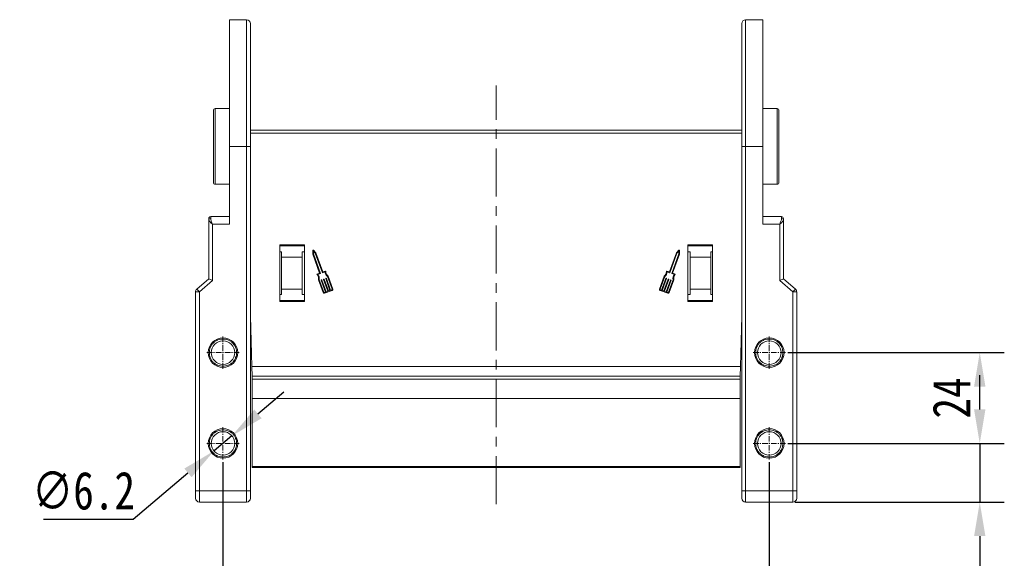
# Model space of a CAD drawing. Header units: millimetres. Extents: x 2854 to 4324, y 357 to 1390.
# Tile 7 of 45: x 3018 to 3278, y 771 to 913. Entities that reach past the tile are written whole.
import ezdxf

# ---------------------------------------------------------------- set-up
doc = ezdxf.new("R2010")
doc.units = ezdxf.units.MM
doc.linetypes.add('CENTER', pattern=[0.6, 0.375, -0.075, 0.075, -0.075])
doc.linetypes.add('CENTERX2', pattern=[20.32, 12.7, -2.54, 2.54, -2.54])
doc.styles.get("Standard").update_dxf_attribs({"font": '仿宋_GB2312.ttf', "width": 0.8})
doc.dimstyles.new('ISO-45.1', dxfattribs={"dimtxt": 10, "dimasz": 9, "dimexe": 6.5, "dimexo": 0.625, "dimgap": 2.5, "dimtad": 1, "dimtoh": 1, "dimdsep": 46, "dimtxsty": 'Standard', "dimcen": 2.5, "dimadec": 0, "dimazin": 0, "dimtfac": 1, "dimtmove": 0, "dimatfit": 3, "dimfxl": 0, "dimarcsym": 0})
doc.dimstyles.new('副本 ISO-45.1', dxfattribs={"dimtxt": 10, "dimasz": 9, "dimexe": 6.5, "dimexo": 0.625, "dimgap": 2.5, "dimtad": 1, "dimdsep": 46, "dimtxsty": 'Standard', "dimcen": 2.5, "dimadec": 0, "dimazin": 0, "dimtfac": 1, "dimtmove": 0, "dimatfit": 3, "dimfxl": 0, "dimarcsym": 0})

# ---------------------------------------------------------------- blocks, each defined once
blk = doc.blocks.new('*D2140')
at = {"color": 0, "lineweight": -2}
for p, q in [((3071.69, 796.52), (3071.69, 749.64)), ((3216.19, 796.52), (3216.19, 749.64)), ((3080.69, 756.14), (3207.19, 756.14))]:
    blk.add_line(p, q, dxfattribs=at)
at = {"color": 0, "lineweight": 9}
for points in [[(3080.69, 757.64), (3080.69, 754.64), (3071.69, 756.14)], [(3207.19, 757.64), (3207.19, 754.64), (3216.19, 756.14)]]:
    blk.add_solid(points, dxfattribs=at)
at = {"layer": 'Defpoints', "color": 0, "lineweight": 9}
for p in [(3071.69, 797.15), (3216.19, 797.15), (3216.19, 756.14)]:
    blk.add_point(p, dxfattribs=at)
at = {"color": 0, "lineweight": 9, "insert": (3143.94, 763.64), "char_height": 10, "attachment_point": 5}
blk.add_mtext('144.5', dxfattribs=at)
blk = doc.blocks.new('*D2141')
at = {"color": 0, "lineweight": -2}
for p, q in [((3271.86, 810.44), (3271.86, 819.44)), ((3221.11, 801.44), (3278.36, 801.44)), ((3271.86, 801.44), (3271.86, 785.94)), ((3223.07, 785.94), (3278.36, 785.94)), ((3271.86, 776.94), (3271.86, 742.96))]:
    blk.add_line(p, q, dxfattribs=at)
at = {"color": 0, "lineweight": 9}
for points in [[(3270.36, 810.44), (3273.36, 810.44), (3271.86, 801.44)], [(3270.36, 776.94), (3273.36, 776.94), (3271.86, 785.94)]]:
    blk.add_solid(points, dxfattribs=at)
at = {"layer": 'Defpoints', "color": 0, "lineweight": 9}
for p in [(3220.48, 801.44), (3222.44, 785.94), (3271.86, 785.94)]:
    blk.add_point(p, dxfattribs=at)
at = {"color": 0, "lineweight": 9, "insert": (3264.36, 755.45), "char_height": 10, "attachment_point": 5, "rotation": 90}
blk.add_mtext('15.5', dxfattribs=at)
blk = doc.blocks.new('*D2142')
at = {"color": 0, "lineweight": -2}
for p, q in [((3221.11, 825.44), (3278.36, 825.44)), ((3271.86, 810.44), (3271.86, 816.44)), ((3221.11, 801.44), (3278.36, 801.44))]:
    blk.add_line(p, q, dxfattribs=at)
at = {"color": 0, "lineweight": 9}
for points in [[(3270.36, 816.44), (3273.36, 816.44), (3271.86, 825.44)], [(3270.36, 810.44), (3273.36, 810.44), (3271.86, 801.44)]]:
    blk.add_solid(points, dxfattribs=at)
at = {"layer": 'Defpoints', "color": 0, "lineweight": 9}
for p in [(3220.48, 825.44), (3271.86, 825.44), (3220.48, 801.44)]:
    blk.add_point(p, dxfattribs=at)
at = {"color": 0, "lineweight": 9, "insert": (3264.36, 813.44), "char_height": 10, "attachment_point": 5, "rotation": 90}
blk.add_mtext('24', dxfattribs=at)
blk = doc.blocks.new('*D2163')
at = {"color": 0, "lineweight": -2}
for p, q in [((3080.95, 809.23), (3087.83, 815.03)), ((3074.06, 803.43), (3069.32, 799.44)), ((3047.91, 781.4), (3062.44, 793.64)), ((3024.21, 781.4), (3047.91, 781.4))]:
    blk.add_line(p, q, dxfattribs=at)
at = {"color": 0, "lineweight": 9}
for points in [[(3079.98, 810.38), (3081.91, 808.08), (3074.06, 803.43)], [(3061.47, 794.79), (3063.4, 792.49), (3069.32, 799.44)]]:
    blk.add_solid(points, dxfattribs=at)
at = {"layer": 'Defpoints', "color": 0, "lineweight": 9}
for p in [(3074.06, 803.43), (3069.32, 799.44)]:
    blk.add_point(p, dxfattribs=at)
at = {"color": 0, "lineweight": 9, "insert": (3034.81, 788.9), "char_height": 10, "attachment_point": 5}
blk.add_mtext('∅6.2', dxfattribs=at)

msp = doc.modelspace()

# ---------------------------------------------------------------- linework, layer by layer
at = {"color": 7, "linetype": 'Continuous', "lineweight": 15}
for p, q in [((3077.943, 913.436), (3073.443, 913.436)), ((3073.443, 913.436), (3073.443, 879.936)), ((3077.943, 913.436), (3077.943, 879.936)), ((3214.443, 913.436), (3209.943, 913.436)), ((3209.943, 879.936), (3209.943, 913.436)), ((3214.443, 879.936), (3214.443, 913.436)), ((3073.443, 889.936), (3069.643, 889.936)), ((3069.643, 889.936), (3069.643, 869.936)), ((3218.243, 889.936), (3214.443, 889.936)), ((3218.243, 869.936), (3218.243, 889.936)), ((3143.943, 884.227), (3078.943, 884.227)), ((3078.943, 883.427), (3143.943, 883.427)), ((3208.943, 884.227), (3143.943, 884.227)), ((3143.943, 883.427), (3208.943, 883.427)), ((3073.443, 859.373), (3073.443, 879.936)), ((3073.443, 879.936), (3077.943, 879.936)), ((3077.943, 879.936), (3077.943, 788.936)), ((3078.943, 879.936), (3077.943, 879.936)), ((3078.943, 879.936), (3078.943, 788.936)), ((3208.943, 879.936), (3209.943, 879.936)), ((3208.943, 788.936), (3208.943, 879.936)), ((3209.943, 879.936), (3214.443, 879.936)), ((3209.943, 788.936), (3209.943, 879.936)), ((3214.443, 879.936), (3214.443, 859.373)), ((3069.643, 869.936), (3073.443, 869.936)), ((3214.443, 869.936), (3218.243, 869.936)), ((3067.943, 860.757), (3067.943, 860.491)), ((3067.943, 860.491), (3067.943, 844.936)), ((3073.443, 861.373), (3068.443, 861.373)), ((3068.443, 860.864), (3068.443, 861.373)), ((3219.443, 861.373), (3214.443, 861.373)), ((3219.443, 860.864), (3219.443, 861.373)), ((3219.943, 844.936), (3219.943, 860.491)), ((3068.943, 844.476), (3068.943, 859.373)), ((3068.943, 859.373), (3073.443, 859.373)), ((3214.443, 859.373), (3218.943, 859.373)), ((3218.943, 859.373), (3218.943, 844.476)), ((3093.243, 853.936), (3086.743, 853.936)), ((3086.743, 853.936), (3086.743, 838.936)), ((3093.243, 853.686), (3086.743, 853.686)), ((3086.743, 852.05), (3087.143, 852.05)), ((3087.143, 852.05), (3087.143, 850.686)), ((3092.643, 852.05), (3093.243, 852.05)), ((3092.643, 850.686), (3092.643, 852.05)), ((3093.243, 838.936), (3093.243, 853.936)), ((3095.466, 852.454), (3095.417, 851.504)), ((3095.601, 851.532), (3095.637, 852.23)), ((3096.274, 851.817), (3095.624, 852.512)), ((3095.637, 852.23), (3096.115, 851.72)), ((3096.115, 851.72), (3098.001, 846.559)), ((3098.125, 846.75), (3096.274, 851.817)), ((3191.612, 851.817), (3189.76, 846.75)), ((3191.77, 851.72), (3189.885, 846.559)), ((3192.262, 852.512), (3191.612, 851.817)), ((3192.248, 852.23), (3191.77, 851.72)), ((3192.284, 851.532), (3192.248, 852.23)), ((3192.468, 851.504), (3192.419, 852.454)), ((3194.643, 853.936), (3194.643, 838.936)), ((3201.143, 853.936), (3194.643, 853.936)), ((3201.143, 853.686), (3194.643, 853.686)), ((3194.643, 852.05), (3195.243, 852.05)), ((3195.243, 852.05), (3195.243, 850.686)), ((3200.743, 852.05), (3201.143, 852.05)), ((3200.743, 850.686), (3200.743, 852.05)), ((3201.143, 838.936), (3201.143, 853.936)), ((3087.143, 850.686), (3092.643, 850.686)), ((3087.143, 850.686), (3087.143, 842.186)), ((3092.643, 842.186), (3092.643, 850.686)), ((3095.417, 851.504), (3097.253, 846.48)), ((3097.487, 846.371), (3095.601, 851.532)), ((3190.399, 846.371), (3192.284, 851.532)), ((3190.632, 846.48), (3192.468, 851.504)), ((3195.243, 850.686), (3200.743, 850.686)), ((3195.243, 850.686), (3195.243, 842.186)), ((3200.743, 842.186), (3200.743, 850.686)), ((3097.225, 846.421), (3096.606, 846.195)), ((3098.059, 846.532), (3098.721, 846.774)), ((3098.788, 846.992), (3098.125, 846.75)), ((3189.76, 846.75), (3189.098, 846.992)), ((3189.826, 846.532), (3189.164, 846.774)), ((3191.28, 846.195), (3190.66, 846.421)), ((3067.943, 844.936), (3064.792, 842.236)), ((3065.443, 841.476), (3068.943, 844.476)), ((3067.943, 844.936), (3068.943, 844.476)), ((3096.797, 846.071), (3097.459, 846.313)), ((3096.929, 844.708), (3098.17, 841.311)), ((3098.342, 841.373), (3097.12, 844.717)), ((3097.667, 844.549), (3098.801, 841.444)), ((3097.78, 844.639), (3097.694, 844.608)), ((3098.973, 841.507), (3097.838, 844.612)), ((3098.266, 844.768), (3099.401, 841.663)), ((3098.379, 844.858), (3098.294, 844.827)), ((3099.572, 841.726), (3098.438, 844.831)), ((3098.866, 844.987), (3100, 841.882)), ((3098.979, 845.077), (3098.893, 845.046)), ((3100.172, 841.945), (3099.037, 845.05)), ((3099.347, 845.531), (3100.569, 842.187)), ((3100.74, 842.25), (3099.499, 845.647)), ((3188.386, 845.647), (3187.145, 842.25)), ((3188.538, 845.531), (3187.316, 842.187)), ((3187.713, 841.945), (3188.848, 845.05)), ((3189.019, 844.987), (3187.885, 841.882)), ((3188.313, 841.726), (3189.447, 844.831)), ((3189.619, 844.768), (3188.484, 841.663)), ((3188.906, 845.077), (3188.992, 845.046)), ((3188.913, 841.507), (3190.047, 844.612)), ((3190.218, 844.549), (3189.084, 841.444)), ((3189.506, 844.858), (3189.592, 844.827)), ((3189.544, 841.373), (3190.765, 844.717)), ((3189.715, 841.311), (3190.956, 844.708)), ((3190.106, 844.639), (3190.191, 844.608)), ((3191.088, 846.071), (3190.426, 846.313)), ((3219.943, 844.936), (3218.943, 844.476)), ((3218.943, 844.476), (3222.443, 841.476)), ((3223.093, 842.236), (3219.943, 844.936)), ((3064.443, 841.476), (3064.443, 788.936)), ((3065.443, 841.476), (3064.443, 841.476)), ((3064.792, 842.236), (3065.443, 841.476)), ((3065.443, 788.936), (3065.443, 841.476)), ((3092.643, 842.186), (3087.143, 842.186)), ((3087.143, 842.186), (3087.143, 840.823)), ((3092.643, 840.823), (3092.643, 842.186)), ((3098.801, 841.444), (3098.459, 841.319)), ((3098.521, 841.148), (3100.577, 841.899)), ((3099.401, 841.663), (3098.973, 841.507)), ((3100, 841.882), (3099.572, 841.726)), ((3100.514, 842.07), (3100.172, 841.945)), ((3187.308, 841.899), (3189.364, 841.148)), ((3187.371, 842.07), (3187.713, 841.945)), ((3187.885, 841.882), (3188.313, 841.726)), ((3188.484, 841.663), (3188.913, 841.507)), ((3189.084, 841.444), (3189.427, 841.319)), ((3200.743, 842.186), (3195.243, 842.186)), ((3195.243, 842.186), (3195.243, 840.823)), ((3200.743, 840.823), (3200.743, 842.186)), ((3222.443, 841.476), (3223.093, 842.236)), ((3222.443, 841.476), (3222.443, 788.936)), ((3222.443, 841.476), (3223.443, 841.476)), ((3223.443, 788.936), (3223.443, 841.476)), ((3087.143, 840.823), (3086.743, 840.823)), ((3086.743, 839.186), (3093.243, 839.186)), ((3086.743, 838.936), (3093.243, 838.936)), ((3093.243, 840.823), (3092.643, 840.823)), ((3195.243, 840.823), (3194.643, 840.823)), ((3194.643, 839.186), (3201.143, 839.186)), ((3194.643, 838.936), (3201.143, 838.936)), ((3201.143, 840.823), (3200.743, 840.823)), ((3079.319, 821.787), (3078.943, 835.196)), ((3078.943, 834.373), (3078.966, 834.373)), ((3078.945, 833.874), (3078.943, 833.896)), ((3078.945, 833.874), (3078.962, 833.694)), ((3078.945, 833.874), (3078.98, 833.874)), ((3078.962, 833.694), (3078.995, 833.34)), ((3078.985, 833.694), (3078.962, 833.694)), ((3208.943, 835.196), (3208.566, 821.787)), ((3208.89, 833.34), (3208.924, 833.694)), ((3208.924, 833.694), (3208.9, 833.694)), ((3208.905, 833.874), (3208.94, 833.874)), ((3208.919, 834.373), (3208.943, 834.373)), ((3208.924, 833.694), (3208.94, 833.874)), ((3208.943, 833.896), (3208.94, 833.874)), ((3143.943, 821.787), (3079.319, 821.787)), ((3079.319, 821.787), (3079.393, 819.175)), ((3208.566, 821.787), (3143.943, 821.787)), ((3208.493, 819.175), (3208.566, 821.787)), ((3079.393, 819.175), (3143.943, 819.175)), ((3079.393, 818.429), (3079.393, 819.175)), ((3143.943, 818.429), (3079.393, 818.429)), ((3079.393, 818.429), (3079.393, 813.327)), ((3143.943, 819.175), (3208.493, 819.175)), ((3208.493, 818.429), (3143.943, 818.429)), ((3208.493, 819.175), (3208.493, 818.429)), ((3208.493, 813.327), (3208.493, 818.429)), ((3079.393, 813.327), (3143.943, 813.327)), ((3079.393, 813.327), (3079.393, 795.291)), ((3143.943, 813.327), (3208.493, 813.327)), ((3208.493, 795.291), (3208.493, 813.327)), ((3079.393, 795.291), (3143.943, 795.291)), ((3079.393, 795.291), (3079.393, 795.062)), ((3079.393, 795.062), (3143.943, 795.062)), ((3143.943, 795.291), (3208.493, 795.291)), ((3143.943, 795.062), (3208.493, 795.062)), ((3208.493, 795.062), (3208.493, 795.291)), ((3064.443, 788.936), (3065.443, 788.936)), ((3077.943, 788.936), (3065.443, 788.936)), ((3065.443, 788.936), (3065.443, 785.936)), ((3077.943, 788.936), (3077.943, 785.936)), ((3077.943, 788.936), (3078.943, 788.936)), ((3208.943, 788.936), (3209.943, 788.936)), ((3222.443, 788.936), (3209.943, 788.936)), ((3209.943, 785.936), (3209.943, 788.936)), ((3222.443, 785.936), (3222.443, 788.936)), ((3222.443, 788.936), (3223.443, 788.936)), ((3065.443, 785.936), (3077.943, 785.936)), ((3209.943, 785.936), (3222.443, 785.936))]:
    msp.add_line(p, q, dxfattribs=at)
at = {"color": 1, "linetype": 'CENTERX2', "lineweight": 13}
msp.add_line((3143.943, 785.4), (3143.943, 896.006), dxfattribs=at)
at = {"color": 1, "linetype": 'CENTER', "lineweight": 9, "ltscale": 3.9624}
for p, q in [((3071.693, 821.146), (3071.693, 829.726)), ((3216.193, 821.146), (3216.193, 829.726)), ((3067.403, 825.436), (3075.983, 825.436)), ((3211.903, 825.436), (3220.483, 825.436)), ((3071.693, 797.146), (3071.693, 805.726)), ((3216.193, 797.146), (3216.193, 805.726)), ((3067.403, 801.436), (3075.983, 801.436)), ((3211.903, 801.436), (3220.483, 801.436))]:
    msp.add_line(p, q, dxfattribs=at)
at = {"color": 7, "linetype": 'Continuous', "lineweight": 15}
for centre, radius in [((3071.693, 825.436), 3.9), ((3071.693, 825.436), 3.1), ((3216.193, 825.436), 3.9), ((3216.193, 825.436), 3.1), ((3071.693, 801.436), 3.9), ((3216.193, 801.436), 3.9), ((3071.693, 801.436), 3.1), ((3216.193, 801.436), 3.1)]:
    msp.add_circle(centre, radius, dxfattribs=at)
for centre, radius, start, end in [((3077.943, 912.436), 1, 0, 90), ((3209.943, 912.436), 1, 90, 180), ((3069.643, 889.436), 0.5, 90, 180), ((3218.243, 889.436), 0.5, 0, 90), ((3069.643, 870.436), 0.5, 180, 270), ((3218.243, 870.436), 0.5, 270, 0), ((3068.443, 860.873), 0.5, 90, 180), ((3068.387, 860.417), 0.451, 82.91865, 170.4798), ((3219.443, 860.873), 0.5, 0, 90), ((3219.498, 860.417), 0.451, 9.5202, 97.08135), ((3095.557, 852.449), 0.0912, 43.09192, 177.049), ((3192.328, 852.449), 0.0912, 2.951, 136.90808), ((3097.21, 846.464), 0.0456, 290.07046, 20.07046), ((3098.043, 846.574), 0.0456, 200.07046, 290.07046), ((3100.259, 846.769), 1.538, 179.8338, 233.62975), ((3098.819, 846.906), 0.0912, 354.55545, 110.07046), ((3100.259, 846.769), 1.355, 174.55545, 235.88812), ((3187.626, 846.769), 1.355, 304.11188, 5.44455), ((3187.626, 846.769), 1.538, 306.37025, 0.1662), ((3189.066, 846.906), 0.0912, 69.92954, 185.44455), ((3189.842, 846.574), 0.0456, 249.92954, 339.92954), ((3190.675, 846.464), 0.0456, 159.92954, 249.92954), ((3096.637, 846.109), 0.0912, 110.07046, 225.58546), ((3095.624, 845.076), 1.355, 344.2528, 45.58546), ((3095.624, 845.076), 1.538, 346.51116, 40.30711), ((3097.444, 846.355), 0.0456, 290.07046, 20.07046), ((3097.71, 844.565), 0.0456, 110.07046, 200.07046), ((3097.795, 844.596), 0.0456, 20.07046, 110.07046), ((3098.309, 844.784), 0.0456, 110.07046, 200.07046), ((3098.395, 844.815), 0.0456, 20.07046, 110.07046), ((3098.909, 845.003), 0.0456, 110.07046, 200.07046), ((3098.994, 845.034), 0.0456, 20.07046, 110.07046), ((3188.891, 845.034), 0.0456, 69.92954, 159.92954), ((3188.976, 845.003), 0.0456, 339.92954, 69.92954), ((3189.49, 844.815), 0.0456, 69.92954, 159.92954), ((3189.576, 844.784), 0.0456, 339.92954, 69.92954), ((3190.09, 844.596), 0.0456, 69.92954, 159.92954), ((3190.176, 844.565), 0.0456, 339.92954, 69.92954), ((3190.441, 846.355), 0.0456, 159.92954, 249.92954), ((3192.261, 845.076), 1.538, 139.69289, 193.48884), ((3192.261, 845.076), 1.355, 134.41454, 195.7472), ((3191.248, 846.109), 0.0912, 314.41454, 69.92954), ((3065.443, 841.476), 1, 130.60129, 180), ((3098.427, 841.405), 0.274, 200.07046, 290.07046), ((3098.427, 841.405), 0.0912, 200.07046, 290.07046), ((3100.483, 842.156), 0.0912, 290.07046, 20.07046), ((3100.483, 842.156), 0.274, 290.07046, 20.07046), ((3187.402, 842.156), 0.274, 159.92954, 249.92954), ((3187.402, 842.156), 0.0912, 159.92954, 249.92954), ((3189.458, 841.405), 0.274, 249.92954, 339.92954), ((3189.458, 841.405), 0.0912, 249.92954, 339.92954), ((3222.443, 841.476), 1, 0, 49.39871), ((3065.443, 786.936), 1, 180, 270), ((3077.943, 786.936), 1, 270, 0), ((3209.943, 786.936), 1, 180, 270), ((3222.443, 786.936), 1, 270, 0)]:
    msp.add_arc(centre, radius, start, end, dxfattribs=at)
for points, knots in [([(3078.943, 912.436), (3078.943, 912.41), (3078.943, 912.358), (3078.943, 911.927), (3078.943, 911.222), (3078.943, 910.187), (3078.943, 908.844), (3078.943, 907.173), (3078.943, 905.208), (3078.943, 902.958), (3078.943, 900.465), (3078.943, 898.065), (3078.943, 895.862), (3078.943, 893.917), (3078.943, 891.615), (3078.943, 888.931), (3078.943, 885.917), (3078.943, 882.91), (3078.943, 880.928), (3078.943, 879.936)], [0, 0, 0, 0, 0.05824128, 0.11649297, 0.17823133, 0.23997996, 0.30429173, 0.36861382, 0.43429402, 0.49998476, 0.56566497, 0.63135571, 0.6742718, 0.71709477, 0.76002002, 0.82175838, 0.88350701, 0.94175091, 1, 1, 1, 1]), ([(3208.943, 879.936), (3208.943, 880.927), (3208.943, 882.91), (3208.943, 885.917), (3208.943, 888.931), (3208.943, 891.959), (3208.943, 894.912), (3208.943, 897.771), (3208.943, 900.465), (3208.943, 902.958), (3208.943, 905.208), (3208.943, 906.958), (3208.943, 908.296), (3208.943, 909.303), (3208.943, 910.305), (3208.943, 911.222), (3208.943, 911.926), (3208.943, 912.358), (3208.943, 912.41), (3208.943, 912.436)], [0, 0, 0, 0, 0.0582439, 0.1164929, 0.1782313, 0.23998, 0.3042917, 0.3686138, 0.434294, 0.4999848, 0.565665, 0.6313557, 0.6742718, 0.7170948, 0.76002, 0.8217584, 0.883507, 0.9417483, 1, 1, 1, 1]), ([(3069.143, 889.436), (3069.143, 889.406), (3069.143, 889.342), (3069.143, 888.904), (3069.143, 888.386), (3069.143, 887.733), (3069.143, 886.702), (3069.143, 885.182), (3069.143, 883.48), (3069.143, 881.709), (3069.143, 879.936), (3069.143, 878.164), (3069.143, 876.701), (3069.143, 875.559), (3069.143, 874.442), (3069.143, 873.171), (3069.143, 871.936), (3069.143, 871.059), (3069.143, 870.531), (3069.143, 870.467), (3069.143, 870.436)], [0, 0, 0, 0, 0.0582484, 0.1199858, 0.152188, 0.1843725, 0.2500413, 0.31571, 0.3800142, 0.4417516, 0.5, 0.5582484, 0.6199858, 0.652188, 0.6843725, 0.7500413, 0.81571, 0.8800142, 0.9417516, 1, 1, 1, 1]), ([(3218.743, 870.436), (3218.743, 870.467), (3218.743, 870.53), (3218.743, 870.969), (3218.743, 871.486), (3218.743, 872.139), (3218.743, 873.171), (3218.743, 874.69), (3218.743, 876.393), (3218.743, 878.163), (3218.743, 879.936), (3218.743, 881.709), (3218.743, 883.172), (3218.743, 884.314), (3218.743, 885.431), (3218.743, 886.702), (3218.743, 887.937), (3218.743, 888.814), (3218.743, 889.342), (3218.743, 889.406), (3218.743, 889.436)], [0, 0, 0, 0, 0.0582484, 0.1199858, 0.152188, 0.1843725, 0.2500413, 0.31571, 0.3800142, 0.4417516, 0.5, 0.5582484, 0.6199858, 0.652188, 0.6843725, 0.7500413, 0.81571, 0.8800142, 0.9417516, 1, 1, 1, 1]), ([(3068.943, 859.373), (3068.82, 859.479), (3068.575, 859.691), (3068.245, 860.001), (3067.995, 860.28), (3067.959, 860.424), (3067.943, 860.491)], [0, 0, 0, 0, 0.2515188, 0.5017844, 0.7656323, 1, 1, 1, 1]), ([(3068.443, 860.864), (3068.452, 860.769), (3068.474, 860.56), (3068.646, 860.061), (3068.826, 859.643), (3068.943, 859.373)], [0, 0, 0, 0, 0.2270634, 0.50158693, 1, 1, 1, 1]), ([(3218.943, 859.373), (3219.059, 859.643), (3219.239, 860.061), (3219.411, 860.56), (3219.433, 860.769), (3219.443, 860.864)], [0, 0, 0, 0, 0.49841293, 0.77292805, 1, 1, 1, 1]), ([(3219.943, 860.491), (3219.926, 860.424), (3219.89, 860.28), (3219.64, 860.001), (3219.31, 859.691), (3219.065, 859.479), (3218.943, 859.373)], [0, 0, 0, 0, 0.2343503, 0.4981953, 0.748869, 1, 1, 1, 1]), ([(3219.943, 860.491), (3219.943, 860.609), (3219.943, 860.734), (3219.943, 860.769), (3219.943, 860.771)], [0, 0, 0, 0, 0.93147, 1, 1, 1, 1]), ([(3071.693, 821.836), (3071.24, 821.885), (3070.541, 821.959), (3069.702, 822.408), (3069.13, 822.873), (3068.662, 823.446), (3068.228, 824.285), (3068.005, 825.436), (3068.227, 826.588), (3068.661, 827.427), (3069.13, 828), (3069.702, 828.465), (3070.541, 828.913), (3071.24, 828.988), (3071.693, 829.036)], [0, 0, 0, 0, 0.1197215, 0.184837, 0.25, 0.3151155, 0.3802785, 0.5, 0.6197215, 0.684837, 0.75, 0.8151155, 0.8802785, 1, 1, 1, 1]), ([(3071.693, 829.036), (3072.145, 828.988), (3072.844, 828.913), (3073.683, 828.465), (3074.255, 828), (3074.724, 827.427), (3075.158, 826.588), (3075.38, 825.436), (3075.158, 824.285), (3074.724, 823.446), (3074.256, 822.873), (3073.684, 822.408), (3072.844, 821.959), (3072.145, 821.885), (3071.693, 821.836)], [0, 0, 0, 0, 0.1197215, 0.184837, 0.25, 0.3151155, 0.3802785, 0.5, 0.6197215, 0.684837, 0.75, 0.8151155, 0.8802785, 1, 1, 1, 1]), ([(3216.193, 821.836), (3215.74, 821.885), (3215.041, 821.959), (3214.202, 822.408), (3213.63, 822.873), (3213.162, 823.446), (3212.728, 824.285), (3212.505, 825.436), (3212.727, 826.588), (3213.161, 827.427), (3213.63, 828), (3214.202, 828.465), (3215.041, 828.913), (3215.74, 828.988), (3216.193, 829.036)], [0, 0, 0, 0, 0.1197215, 0.184837, 0.25, 0.3151155, 0.3802785, 0.5, 0.6197215, 0.684837, 0.75, 0.8151155, 0.8802785, 1, 1, 1, 1]), ([(3216.193, 829.036), (3216.645, 828.988), (3217.344, 828.913), (3218.183, 828.465), (3218.755, 828), (3219.224, 827.427), (3219.658, 826.588), (3219.88, 825.436), (3219.658, 824.285), (3219.224, 823.446), (3218.756, 822.873), (3218.184, 822.408), (3217.344, 821.959), (3216.645, 821.885), (3216.193, 821.836)], [0, 0, 0, 0, 0.1197215, 0.184837, 0.25, 0.3151155, 0.3802785, 0.5, 0.6197215, 0.684837, 0.75, 0.8151155, 0.8802785, 1, 1, 1, 1]), ([(3071.693, 797.836), (3071.24, 797.885), (3070.541, 797.959), (3069.702, 798.408), (3069.13, 798.873), (3068.662, 799.446), (3068.228, 800.285), (3068.005, 801.436), (3068.227, 802.588), (3068.661, 803.427), (3069.13, 804), (3069.702, 804.465), (3070.541, 804.913), (3071.24, 804.988), (3071.693, 805.036)], [0, 0, 0, 0, 0.1197215, 0.184837, 0.25, 0.3151155, 0.3802785, 0.5, 0.6197215, 0.684837, 0.75, 0.8151155, 0.8802785, 1, 1, 1, 1]), ([(3071.693, 805.036), (3072.145, 804.988), (3072.844, 804.913), (3073.683, 804.465), (3074.255, 804), (3074.724, 803.427), (3075.158, 802.588), (3075.38, 801.436), (3075.158, 800.285), (3074.724, 799.446), (3074.256, 798.873), (3073.684, 798.408), (3072.844, 797.959), (3072.145, 797.885), (3071.693, 797.836)], [0, 0, 0, 0, 0.1197215, 0.184837, 0.25, 0.3151155, 0.3802785, 0.5, 0.6197215, 0.684837, 0.75, 0.8151155, 0.8802785, 1, 1, 1, 1]), ([(3216.193, 797.836), (3215.74, 797.885), (3215.041, 797.959), (3214.202, 798.408), (3213.63, 798.873), (3213.162, 799.446), (3212.728, 800.285), (3212.505, 801.436), (3212.727, 802.588), (3213.161, 803.427), (3213.63, 804), (3214.202, 804.465), (3215.041, 804.913), (3215.74, 804.988), (3216.193, 805.036)], [0, 0, 0, 0, 0.1197215, 0.184837, 0.25, 0.3151155, 0.3802785, 0.5, 0.6197215, 0.684837, 0.75, 0.8151155, 0.8802785, 1, 1, 1, 1]), ([(3216.193, 805.036), (3216.645, 804.988), (3217.344, 804.913), (3218.183, 804.465), (3218.755, 804), (3219.224, 803.427), (3219.658, 802.588), (3219.88, 801.436), (3219.658, 800.285), (3219.224, 799.446), (3218.756, 798.873), (3218.184, 798.408), (3217.344, 797.959), (3216.645, 797.885), (3216.193, 797.836)], [0, 0, 0, 0, 0.1197215, 0.184837, 0.25, 0.3151155, 0.3802785, 0.5, 0.6197215, 0.684837, 0.75, 0.8151155, 0.8802785, 1, 1, 1, 1]), ([(3064.443, 788.936), (3064.443, 788.685), (3064.443, 788.296), (3064.443, 787.83), (3064.443, 787.512), (3064.443, 787.254), (3064.443, 787.005), (3064.443, 786.963), (3064.443, 786.936)], [0, 0, 0, 0, 0.23944295, 0.36980709, 0.50000008, 0.63036414, 0.76055705, 1, 1, 1, 1]), ([(3078.943, 788.936), (3078.943, 788.685), (3078.943, 788.297), (3078.943, 787.83), (3078.943, 787.512), (3078.943, 787.254), (3078.943, 787.005), (3078.943, 786.963), (3078.943, 786.936)], [0, 0, 0, 0, 0.2394429, 0.3696359, 0.4999999, 0.6301929, 0.7605571, 1, 1, 1, 1]), ([(3208.943, 786.936), (3208.943, 786.963), (3208.943, 787.005), (3208.943, 787.254), (3208.943, 787.512), (3208.943, 787.83), (3208.943, 788.296), (3208.943, 788.685), (3208.943, 788.936)], [0, 0, 0, 0, 0.2394429, 0.3696359, 0.4999999, 0.6301929, 0.7605571, 1, 1, 1, 1]), ([(3223.443, 786.936), (3223.443, 786.963), (3223.443, 787.005), (3223.443, 787.254), (3223.443, 787.512), (3223.443, 787.83), (3223.443, 788.297), (3223.443, 788.685), (3223.443, 788.936)], [0, 0, 0, 0, 0.2394429, 0.3698071, 0.5000001, 0.6303641, 0.7605571, 1, 1, 1, 1])]:
    msp.add_open_spline(points, degree=3, knots=knots, dxfattribs=at)

# ---------------------------------------------------------------- dimensions: what is measured, and where the dimension line sits
at = {"color": 5, "lineweight": 9}
for base, p2, picture, middle in [((3271.857, 825.436), (3220.483, 825.436), '*D2142', (3264.357, 813.436)), ((3271.857, 785.936), (3222.443, 785.936), '*D2141', (3264.357, 755.447))]:
    dim = msp.add_linear_dim(base=base, p1=(3220.483, 801.436), p2=p2, angle=90, dimstyle='副本 ISO-45.1', dxfattribs=at)
    dim.commit()
    dim.dimension.update_dxf_attribs({"geometry": picture, "text_midpoint": middle})
dim = msp.add_diameter_dim_2p(p1=(3074.063, 803.434), p2=(3069.322, 799.439), dimstyle='ISO-45.1', dxfattribs=at)
dim.commit()
dim.dimension.update_dxf_attribs({"geometry": '*D2163', "text_midpoint": (3034.806, 788.9)})
dim = msp.add_linear_dim(base=(3216.193, 756.136), p1=(3071.693, 797.146), p2=(3216.193, 797.146), dimstyle='副本 ISO-45.1', dxfattribs=at)
dim.commit()
dim.dimension.update_dxf_attribs({"geometry": '*D2140', "text_midpoint": (3143.943, 763.636)})

doc.saveas('drawing.dxf')
